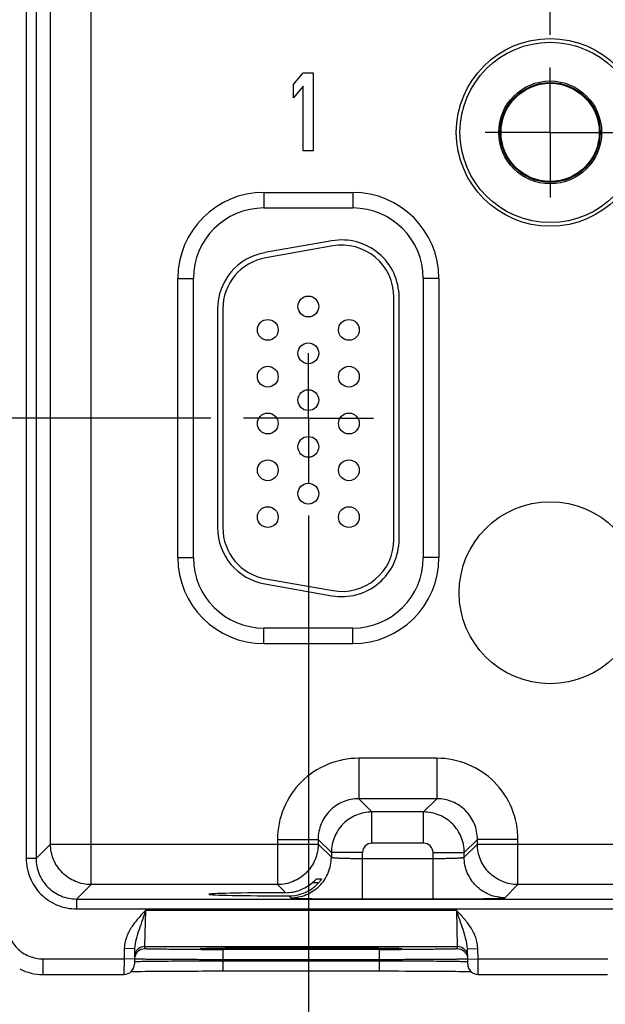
# Model space of a CAD drawing. Header units: inches. Extents: x 0 to 34, y 0 to 22.
# Tile 109 of 117: x 18.2 to 19.3, y 14.1 to 16. Entities that reach past the tile are written whole.
import ezdxf

# ---------------------------------------------------------------- set-up
doc = ezdxf.new("R2010")
doc.units = ezdxf.units.IN
doc.header["$LTSCALE"] = 1.87
doc.header["$MEASUREMENT"] = 0
doc.linetypes.add('CENTER', pattern=[0.6, 0.375, -0.075, 0.075, -0.075])
doc.layers.get('0').update_dxf_attribs({"linetype": 'CONTINUOUS'})
for name, color, linetype in [('02___PRT_ALL_AXES', 7, 'CONTINUOUS'), ('03___PRT_ALL_CURVES', 7, 'CONTINUOUS'), ('COSMETIC', 7, 'CONTINUOUS'), ('DIMENSIONS', 7, 'CONTINUOUS')]:
    doc.layers.add(name, color=color, linetype=linetype)
doc.styles.get("Standard").update_dxf_attribs({"font": 'txt', "width": 0.8})
doc.dimstyles.new('DIMSTYLE_1', dxfattribs={"dimtxt": 0.125, "dimasz": 0.18, "dimexe": 0.125, "dimexo": 0.0625, "dimgap": 0.03125, "dimtad": 0, "dimtih": 1, "dimtoh": 1, "dimdsep": 46, "dimtxsty": 'STANDARD', "dimblk": '_FILLED', "dimblk1": '_FILLED', "dimblk2": '_FILLED', "dimcen": 0.09, "dimazin": 2, "dimtp": 0.001, "dimtm": 0.001, "dimtfac": 1, "dimtofl": 0, "dimtmove": 0, "dimatfit": 3, "dimldrblk": '_FILLED', "dimfxl": 1, "dimtolj": 1, "dimarcsym": 0})

# ---------------------------------------------------------------- blocks, each defined once
blk = doc.blocks.new('*D18')
at = {"layer": 'DIMENSIONS', "color": 2, "linetype": 'CONTINUOUS'}
blk.add_line((19.2116, 15.9214), (19.2116, 18.2702), dxfattribs=at)
at = {"layer": 'DIMENSIONS', "color": 2, "linetype": 'CONTINUOUS', "insert": (19.1491, 18.3327), "char_height": 0.125, "width": 1.425, "attachment_point": 1, "rotation": 90, "line_spacing_factor": 0.9}
blk.add_mtext('100.32{\\ftxt.shx;\\W1.000000;\\H0.125000; }[3.950]', dxfattribs=at)
blk = doc.blocks.new('_FILLED')
at = {"color": 0, "linetype": 'BYBLOCK'}
blk.add_solid([(0, 0), (-1, 0.174), (-1, -0.174)], dxfattribs=at)
blk = doc.blocks.new('*D19')
at = {"layer": 'DIMENSIONS', "color": 2, "linetype": 'CONTINUOUS'}
blk.add_line((21.0716, 15.9214), (21.0716, 18.2702), dxfattribs=at)
at = {"layer": 'DIMENSIONS', "color": 2, "linetype": 'CONTINUOUS', "insert": (21.0091, 18.3327), "char_height": 0.125, "width": 1.425, "attachment_point": 1, "rotation": 90, "line_spacing_factor": 0.9}
blk.add_mtext('147.56{\\ftxt.shx;\\W1.000000;\\H0.125000; }[5.810]', dxfattribs=at)
blk = doc.blocks.new('*D20')
at = {"layer": 'DIMENSIONS', "color": 2, "linetype": 'CONTINUOUS'}
blk.add_line((22.2756, 14.1662), (22.2756, 13.4267), dxfattribs=at)
at = {"layer": 'DIMENSIONS', "color": 2, "linetype": 'CONTINUOUS', "insert": (22.2131, 13.3642), "char_height": 0.125, "width": 1.425, "attachment_point": 3, "rotation": 90, "line_spacing_factor": 0.9}
blk.add_mtext('178.15{\\ftxt.shx;\\W1.000000;\\H0.125000; }[7.014]', dxfattribs=at)
blk = doc.blocks.new('*D31')
at = {"layer": 'DIMENSIONS', "color": 2, "linetype": 'CONTINUOUS'}
blk.add_line((18.5591, 15.1845), (14.5744, 15.1845), dxfattribs=at)
at = {"layer": 'DIMENSIONS', "color": 2, "linetype": 'CONTINUOUS', "insert": (14.5119, 15.247), "char_height": 0.125, "width": 1.225, "attachment_point": 3, "rotation": 360, "line_spacing_factor": 0.9}
blk.add_mtext('26.8{\\ftxt.shx;\\W1.000000;\\H0.125000; }[1.055]', dxfattribs=at)
blk = doc.blocks.new('*D32')
at = {"layer": 'DIMENSIONS', "color": 2, "linetype": 'CONTINUOUS'}
blk.add_line((18.7466, 14.997), (18.7466, 13.4267), dxfattribs=at)
at = {"layer": 'DIMENSIONS', "color": 2, "linetype": 'CONTINUOUS', "insert": (18.6841, 13.3642), "char_height": 0.125, "width": 1.325, "attachment_point": 3, "rotation": 90, "line_spacing_factor": 0.9}
blk.add_mtext('88.51{\\ftxt.shx;\\W1.000000;\\H0.125000; }[3.485]', dxfattribs=at)

msp = doc.modelspace()

# ---------------------------------------------------------------- linework, layer by layer
at = {"color": 7, "linetype": 'CONTINUOUS'}
for p, q in [((18.3289, 14.2871), (18.3289, 17.4098)), ((18.204, 17.3596), (18.204, 14.3373)), ((18.2231, 17.3596), (18.2231, 14.3373)), ((18.2509, 14.3651), (18.2509, 17.3318)), ((18.6611, 15.6185), (18.8321, 15.6185)), ((18.6611, 15.6185), (18.6611, 15.5885)), ((18.8321, 15.6185), (18.8321, 15.5885)), ((18.6611, 15.5885), (18.8321, 15.5885)), ((18.792, 15.5253), (18.663, 15.5026)), ((18.7937, 15.5155), (18.6647, 15.4927)), ((18.4955, 14.916), (18.4955, 15.453)), ((18.4955, 15.453), (18.5255, 15.453)), ((18.5255, 14.916), (18.5255, 15.453)), ((18.9976, 15.453), (18.9676, 15.453)), ((18.9676, 15.453), (18.9676, 14.916)), ((18.9976, 15.453), (18.9976, 14.916)), ((18.9111, 14.951), (18.9111, 15.417)), ((18.9211, 14.951), (18.9211, 15.417)), ((18.5721, 15.3942), (18.5721, 14.9737)), ((18.5821, 15.3942), (18.5821, 14.9737)), ((18.4955, 14.916), (18.5255, 14.916)), ((18.9976, 14.916), (18.9676, 14.916)), ((18.6647, 14.8752), (18.7937, 14.8525)), ((18.663, 14.8654), (18.792, 14.8427)), ((18.8321, 14.7804), (18.6611, 14.7804)), ((18.6611, 14.7504), (18.6611, 14.7804)), ((18.8321, 14.7504), (18.8321, 14.7804)), ((18.8321, 14.7504), (18.6611, 14.7504)), ((18.9937, 14.5301), (18.8434, 14.5301)), ((18.8434, 14.5301), (18.8434, 14.4521)), ((18.9937, 14.5301), (18.9937, 14.4521)), ((18.9937, 14.4521), (18.8434, 14.4521)), ((18.8434, 14.4521), (18.8688, 14.4267)), ((18.9937, 14.4521), (18.9683, 14.4267)), ((18.9683, 14.4267), (18.8688, 14.4267)), ((18.8688, 14.3667), (18.8688, 14.4267)), ((18.9683, 14.3667), (18.9683, 14.4267)), ((18.2231, 14.3373), (18.2509, 14.3651)), ((18.2509, 14.3651), (18.7654, 14.3651)), ((18.6874, 14.3741), (18.7654, 14.3741)), ((18.6874, 14.3741), (18.6874, 14.2871)), ((18.7654, 14.3741), (18.7908, 14.3487)), ((18.7654, 14.3741), (18.7654, 14.3651)), ((18.7654, 14.3651), (18.7908, 14.3397)), ((18.9683, 14.3667), (18.8688, 14.3667)), ((19.0717, 14.3741), (19.0463, 14.3487)), ((19.0463, 14.3397), (19.0717, 14.3651)), ((19.1497, 14.3741), (19.0717, 14.3741)), ((19.0717, 14.3651), (19.0717, 14.3741)), ((19.0717, 14.3651), (19.6954, 14.3651)), ((19.1497, 14.2871), (19.1497, 14.3741)), ((18.2231, 14.3373), (18.204, 14.3373)), ((18.8508, 14.3487), (18.7908, 14.3487)), ((18.7908, 14.3487), (18.7908, 14.3397)), ((18.8508, 14.2594), (18.8508, 14.3487)), ((18.8508, 14.3374), (18.9863, 14.3374)), ((18.9863, 14.3487), (19.0463, 14.3487)), ((18.9863, 14.2594), (18.9863, 14.3487)), ((19.0463, 14.3397), (19.0463, 14.3487)), ((18.301, 14.2593), (18.3289, 14.2871)), ((18.6874, 14.2871), (18.3289, 14.2871)), ((18.6874, 14.2871), (18.703, 14.2715)), ((18.7541, 14.2906), (18.7591, 14.2952)), ((18.7658, 14.2906), (18.7541, 14.2906)), ((18.7591, 14.2952), (18.7622, 14.2983)), ((18.7622, 14.2983), (18.7724, 14.2983)), ((18.7724, 14.2983), (18.7709, 14.296)), ((19.1243, 14.2617), (19.1497, 14.2871)), ((19.6174, 14.2871), (19.1497, 14.2871)), ((18.7091, 14.2654), (18.7128, 14.2617)), ((18.301, 14.2593), (21.9713, 14.2593)), ((18.301, 14.2593), (18.301, 14.2403)), ((18.8508, 14.2594), (18.9863, 14.2594)), ((18.301, 14.2403), (21.9713, 14.2403)), ((18.4323, 14.1681), (18.4339, 14.2381)), ((18.4339, 14.2381), (19.0312, 14.2381)), ((19.0312, 14.2381), (19.0328, 14.1681)), ((18.4322, 14.1634), (18.4323, 14.1681)), ((18.4323, 14.1681), (19.0328, 14.1681)), ((19.0328, 14.1681), (19.0329, 14.1634)), ((18.3926, 14.164), (18.3922, 14.1442)), ((18.4126, 14.1636), (18.3926, 14.164)), ((18.4126, 14.1636), (18.4121, 14.1339)), ((18.5431, 14.1643), (18.5447, 14.1644)), ((18.5447, 14.1644), (18.5467, 14.1644)), ((18.5467, 14.1644), (18.5492, 14.1645)), ((18.5492, 14.1645), (18.5522, 14.1646)), ((18.5522, 14.1646), (18.5557, 14.1647)), ((18.5557, 14.1647), (18.5596, 14.1647)), ((18.5596, 14.1647), (18.5641, 14.1648)), ((18.5641, 14.1648), (18.5691, 14.1649)), ((18.5691, 14.1649), (18.5747, 14.1649)), ((18.5747, 14.1649), (18.5808, 14.165)), ((18.5808, 14.165), (18.5876, 14.1651)), ((18.8829, 14.1621), (18.5822, 14.1621)), ((18.5822, 14.1621), (18.5822, 14.1425)), ((18.5876, 14.1651), (18.5949, 14.1652)), ((18.5949, 14.1652), (18.6029, 14.1652)), ((18.6029, 14.1652), (18.6114, 14.1653)), ((18.6114, 14.1653), (18.6205, 14.1653)), ((18.6205, 14.1653), (18.6302, 14.1654)), ((18.6302, 14.1654), (18.6405, 14.1655)), ((18.6405, 14.1655), (18.6513, 14.1655)), ((18.6513, 14.1655), (18.6626, 14.1655)), ((18.6626, 14.1655), (18.6743, 14.1656)), ((18.6743, 14.1656), (18.6865, 14.1656)), ((18.6865, 14.1656), (18.6991, 14.1656)), ((18.6991, 14.1656), (18.7121, 14.1657)), ((18.7121, 14.1657), (18.7253, 14.1657)), ((18.7253, 14.1657), (18.7398, 14.1657)), ((18.7295, 14.1657), (18.7326, 14.1657)), ((18.7326, 14.1657), (18.7357, 14.1657)), ((18.7398, 14.1657), (18.7536, 14.1657)), ((18.7536, 14.1657), (18.767, 14.1656)), ((18.767, 14.1656), (18.78, 14.1656)), ((18.78, 14.1656), (18.7926, 14.1656)), ((18.7926, 14.1656), (18.8048, 14.1655)), ((18.8048, 14.1655), (18.8164, 14.1655)), ((18.8164, 14.1655), (18.8274, 14.1654)), ((18.8274, 14.1654), (18.8379, 14.1654)), ((18.8379, 14.1654), (18.8478, 14.1653)), ((18.8478, 14.1653), (18.857, 14.1653)), ((18.857, 14.1653), (18.8656, 14.1652)), ((18.8656, 14.1652), (18.8736, 14.1651)), ((18.8736, 14.1651), (18.8809, 14.1651)), ((18.8809, 14.1651), (18.8876, 14.165)), ((18.8829, 14.1621), (18.8829, 14.1425)), ((18.8876, 14.165), (18.8937, 14.1649)), ((18.8937, 14.1649), (18.8991, 14.1648)), ((18.8991, 14.1648), (18.904, 14.1648)), ((18.904, 14.1648), (18.9083, 14.1647)), ((18.9083, 14.1647), (18.912, 14.1646)), ((18.912, 14.1646), (18.9152, 14.1645)), ((18.9152, 14.1645), (18.9179, 14.1645)), ((18.9179, 14.1645), (18.9201, 14.1644)), ((19.0525, 14.1636), (19.0725, 14.164)), ((19.0531, 14.1339), (19.0525, 14.1636)), ((19.0729, 14.1442), (19.0725, 14.164)), ((18.2363, 14.1442), (18.3922, 14.1442)), ((18.2363, 14.1442), (18.2363, 14.1142)), ((18.3922, 14.1442), (18.3921, 14.1142)), ((18.4122, 14.1439), (18.3922, 14.1442)), ((18.4122, 14.1389), (18.4137, 14.1391)), ((18.8829, 14.1425), (18.5822, 14.1425)), ((18.5822, 14.1405), (18.5822, 14.1425)), ((18.5822, 14.1405), (18.883, 14.1405)), ((18.5822, 14.1405), (18.5822, 14.1209)), ((18.883, 14.1405), (18.8829, 14.1425)), ((18.883, 14.1405), (18.883, 14.1209)), ((19.0527, 14.139), (19.053, 14.1389)), ((19.0529, 14.1439), (19.0729, 14.1442)), ((19.0729, 14.1442), (19.3222, 14.1442)), ((19.073, 14.1142), (19.0729, 14.1442)), ((18.2363, 14.1142), (18.3921, 14.1142)), ((18.4056, 14.1198), (18.4082, 14.1199)), ((18.4082, 14.1199), (18.413, 14.12)), ((18.413, 14.12), (18.4188, 14.1201)), ((18.4188, 14.1201), (18.4254, 14.1202)), ((18.4254, 14.1202), (18.4332, 14.1203)), ((18.4332, 14.1203), (18.4419, 14.1204)), ((18.4419, 14.1204), (18.4518, 14.1204)), ((18.4518, 14.1204), (18.4629, 14.1205)), ((18.4629, 14.1205), (18.4751, 14.1206)), ((18.4751, 14.1206), (18.4884, 14.1207)), ((18.57, 14.1209), (18.5822, 14.1209)), ((18.5822, 14.1209), (18.891, 14.1209)), ((18.891, 14.1209), (18.9055, 14.1209)), ((18.9055, 14.1209), (18.9197, 14.1209)), ((18.9197, 14.1209), (18.9334, 14.1208)), ((18.9334, 14.1208), (18.9466, 14.1208)), ((18.9466, 14.1208), (18.9593, 14.1208)), ((18.9593, 14.1208), (18.9713, 14.1207)), ((18.9713, 14.1207), (18.9828, 14.1206)), ((18.9828, 14.1206), (18.9935, 14.1206)), ((18.9935, 14.1206), (19.0036, 14.1205)), ((19.0036, 14.1205), (19.0129, 14.1204)), ((19.0129, 14.1204), (19.0216, 14.1204)), ((19.0216, 14.1204), (19.0295, 14.1203)), ((19.0295, 14.1203), (19.0367, 14.1202)), ((19.0367, 14.1202), (19.0432, 14.1201)), ((19.0432, 14.1201), (19.0489, 14.12)), ((19.0489, 14.12), (19.054, 14.12)), ((19.073, 14.1142), (19.3221, 14.1142))]:
    msp.add_line(p, q, dxfattribs=at)
for points in [[(18.5411, 14.1642), (18.5412, 14.1642), (18.5415, 14.1642), (18.5419, 14.1642), (18.5424, 14.1643), (18.5431, 14.1643)], [(18.9201, 14.1644), (18.9218, 14.1643), (18.9225, 14.1643), (18.9231, 14.1643), (18.9236, 14.1642), (18.9239, 14.1642), (18.9239, 14.1642)], [(18.4884, 14.1207), (18.5029, 14.1207), (18.5105, 14.1208), (18.5183, 14.1208), (18.5264, 14.1208), (18.5348, 14.1208), (18.5433, 14.1209), (18.552, 14.1209), (18.5609, 14.1209), (18.57, 14.1209)], [(19.054, 14.12), (19.0584, 14.1199), (19.0595, 14.1198)]]:
    msp.add_lwpolyline(points, dxfattribs=at)
for centre, radius in [((19.2116, 15.7339), 0.1805), ((19.2116, 15.7339), 0.1734), ((19.2116, 15.7339), 0.0989), ((19.2116, 15.7339), 0.096), ((19.2116, 15.7339), 0.0945), ((18.7466, 15.399), 0.02), ((18.6686, 15.354), 0.02), ((18.8246, 15.354), 0.02), ((18.7466, 15.309), 0.02), ((18.6686, 15.264), 0.02), ((18.8246, 15.264), 0.02), ((18.7466, 15.219), 0.02), ((18.6686, 15.174), 0.02), ((18.8246, 15.174), 0.02), ((18.7466, 15.129), 0.02), ((18.6686, 15.084), 0.02), ((18.8246, 15.084), 0.02), ((18.7466, 15.039), 0.02), ((18.6686, 14.994), 0.02), ((18.8246, 14.994), 0.02)]:
    msp.add_circle(centre, radius, dxfattribs=at)
for centre, radius, start, end in [((18.6611, 15.453), 0.1655, 90, 180), ((18.8321, 15.453), 0.1655, 0, 90), ((18.6611, 15.453), 0.1355, 90, 180), ((18.8321, 15.453), 0.1355, 0, 90), ((18.8111, 15.417), 0.11, 0, 100), ((18.8111, 15.417), 0.1, 0, 100), ((18.6821, 15.3942), 0.11, 100, 180), ((18.6821, 15.3942), 0.1, 100, 180), ((18.6821, 14.9737), 0.11, 180, 260), ((18.6821, 14.9737), 0.1, 180, 260), ((18.8111, 14.951), 0.11, 260, 360), ((18.8111, 14.951), 0.1, 260, 360), ((18.6611, 14.916), 0.1655, 180, 270), ((18.6611, 14.916), 0.1355, 180, 270), ((18.8321, 14.916), 0.1655, 270, 360), ((18.8321, 14.916), 0.1355, 270, 360), ((18.8688, 14.3487), 0.018, 89.9964, 180.0036), ((18.9683, 14.3487), 0.018, 359.9964, 90.0036), ((18.7025, 14.3505), 0.0791, 292.3257, 310.7264), ((18.7093, 14.3428), 0.0774, 287.47, 316.8197), ((18.7028, 14.3501), 0.0786, 270.1865, 290.3263), ((18.7093, 14.3433), 0.0779, 269.9093, 287.3972), ((18.7028, 14.3501), 0.0786, 290.3178, 292.2713), ((18.4323, 14.1481), 0.02, 89.9992, 143.3982), ((19.0328, 14.1481), 0.02, 36.601, 90.0008), ((18.4323, 14.1434), 0.0201, 134.1031, 143.3681), ((18.4322, 14.1434), 0.02, 89.9943, 134.115), ((18.5821, 30.927), 16.7649, 269.85938, 270.00038), ((18.5562, 13.8345), 0.3301, 91.8952, 92.043), ((18.8835, 30.5891), 16.427, 269.99817, 270.14162), ((18.9062, 13.7512), 0.4135, 88.1225, 88.243), ((19.0329, 14.1434), 0.02, 45.8868, 90.0057), ((19.0328, 14.1434), 0.0201, 36.6322, 45.8987), ((18.3921, 14.1342), 0.02, 270.0051, 358.9927), ((19.0731, 14.1342), 0.02, 181.0073, 269.9949), ((18.2363, 14.2142), 0.1, 243.4341, 270.0038)]:
    msp.add_arc(centre, radius, start, end, dxfattribs=at)
msp.add_ellipse((18.7326, 14.2684), major_axis=(0.1771, 0), ratio=0.017455, start_param=1.73829, end_param=4.579802, dxfattribs=at)
for points, knots in [([(18.8434, 14.5301), (18.8231, 14.5301), (18.7821, 14.522), (18.7303, 14.4873), (18.6955, 14.4354), (18.6874, 14.3944), (18.6874, 14.3741)], [0, 0, 0, 0, 0.24999, 0.499999, 0.750008, 1, 1, 1, 1]), ([(19.1497, 14.3741), (19.1497, 14.3944), (19.1416, 14.4354), (19.1069, 14.4873), (19.055, 14.522), (19.014, 14.5301), (18.9937, 14.5301)], [0, 0, 0, 0, 0.24999, 0.499999, 0.750008, 1, 1, 1, 1]), ([(18.8434, 14.4521), (18.8333, 14.4521), (18.8128, 14.4481), (18.7868, 14.4307), (18.7695, 14.4048), (18.7654, 14.3843), (18.7654, 14.3741)], [0, 0, 0, 0, 0.249981, 0.499999, 0.750017, 1, 1, 1, 1]), ([(19.0717, 14.3741), (19.0717, 14.3843), (19.0677, 14.4048), (19.0503, 14.4307), (19.0244, 14.4481), (19.0039, 14.4521), (18.9937, 14.4521)], [0, 0, 0, 0, 0.249981, 0.499999, 0.750017, 1, 1, 1, 1]), ([(18.8688, 14.4267), (18.8586, 14.4267), (18.8381, 14.4227), (18.8122, 14.4053), (18.7949, 14.3794), (18.7908, 14.3589), (18.7908, 14.3487)], [0, 0, 0, 0, 0.249994, 0.5, 0.750006, 1, 1, 1, 1]), ([(19.0463, 14.3487), (19.0463, 14.3589), (19.0423, 14.3794), (19.0249, 14.4053), (18.999, 14.4227), (18.9785, 14.4267), (18.9683, 14.4267)], [0, 0, 0, 0, 0.249994, 0.5, 0.750006, 1, 1, 1, 1]), ([(18.3289, 14.2871), (18.3187, 14.2871), (18.2982, 14.2912), (18.2723, 14.3085), (18.2549, 14.3344), (18.2509, 14.3549), (18.2509, 14.3651)], [0, 0, 0, 0, 0.249996, 0.5, 0.750004, 1, 1, 1, 1]), ([(18.7654, 14.3651), (18.7654, 14.3549), (18.7614, 14.3344), (18.744, 14.3085), (18.7181, 14.2912), (18.6976, 14.2871), (18.6874, 14.2871)], [0, 0, 0, 0, 0.249996, 0.5, 0.750004, 1, 1, 1, 1]), ([(19.1497, 14.2871), (19.1396, 14.2871), (19.119, 14.2912), (19.0931, 14.3085), (19.0758, 14.3344), (19.0717, 14.3549), (19.0717, 14.3651)], [0, 0, 0, 0, 0.249996, 0.5, 0.750004, 1, 1, 1, 1]), ([(18.204, 14.3373), (18.204, 14.3246), (18.2091, 14.2991), (18.2307, 14.2669), (18.2629, 14.2453), (18.2884, 14.2403), (18.301, 14.2403)], [0, 0, 0, 0, 0.249953, 0.499998, 0.750045, 1, 1, 1, 1]), ([(18.2231, 14.3373), (18.2231, 14.3271), (18.2271, 14.3066), (18.2445, 14.2807), (18.2704, 14.2633), (18.2909, 14.2593), (18.301, 14.2593)], [0, 0, 0, 0, 0.249952, 0.499998, 0.750045, 1, 1, 1, 1]), ([(18.7128, 14.2617), (18.7229, 14.2617), (18.7434, 14.2658), (18.7694, 14.2832), (18.7867, 14.3091), (18.7908, 14.3296), (18.7908, 14.3397)], [0, 0, 0, 0, 0.249996, 0.5, 0.750004, 1, 1, 1, 1]), ([(18.7908, 14.3397), (18.7908, 14.3396), (18.7914, 14.3394), (18.7923, 14.3392), (18.7938, 14.339), (18.7958, 14.3388), (18.7984, 14.3386), (18.8027, 14.3383), (18.8092, 14.338), (18.8182, 14.3377), (18.8283, 14.3375), (18.8393, 14.3374), (18.8469, 14.3374), (18.8508, 14.3374)], [0, 0, 0, 0, 0.007465, 0.023631, 0.048802, 0.082825, 0.125435, 0.176237, 0.3005, 0.451007, 0.622132, 0.807449, 1, 1, 1, 1]), ([(18.9863, 14.3374), (18.9902, 14.3374), (18.9978, 14.3374), (19.0088, 14.3375), (19.0189, 14.3377), (19.0279, 14.338), (19.0344, 14.3383), (19.0388, 14.3386), (19.0413, 14.3388), (19.0433, 14.339), (19.0449, 14.3392), (19.0457, 14.3394), (19.0463, 14.3396), (19.0463, 14.3397)], [0, 0, 0, 0, 0.192551, 0.377868, 0.548993, 0.6995, 0.823763, 0.874565, 0.917175, 0.951198, 0.976369, 0.992535, 1, 1, 1, 1]), ([(19.1243, 14.2617), (19.1142, 14.2617), (19.0937, 14.2658), (19.0678, 14.2832), (19.0504, 14.3091), (19.0463, 14.3296), (19.0463, 14.3397)], [0, 0, 0, 0, 0.249996, 0.5, 0.750004, 1, 1, 1, 1]), ([(18.7709, 14.296), (18.7706, 14.2955), (18.769, 14.2934), (18.7672, 14.2914), (18.7658, 14.2898)], [0, 0, 0, 0, 0.215602, 1, 1, 1, 1]), ([(18.7128, 14.2617), (18.7129, 14.2617), (18.7132, 14.2616), (18.7138, 14.2615), (18.7147, 14.2614), (18.7166, 14.2612), (18.7197, 14.261), (18.7244, 14.2608), (18.7302, 14.2606), (18.7372, 14.2604), (18.7453, 14.2602), (18.758, 14.26), (18.7758, 14.2597), (18.7992, 14.2595), (18.8245, 14.2594), (18.8419, 14.2594), (18.8508, 14.2594)], [0, 0, 0, 0, 0.002192, 0.006647, 0.01341, 0.022484, 0.047493, 0.081446, 0.124045, 0.174881, 0.233491, 0.29931, 0.450066, 0.621488, 0.807123, 1, 1, 1, 1]), ([(18.9863, 14.2594), (18.9952, 14.2594), (19.0126, 14.2594), (19.0379, 14.2595), (19.0613, 14.2597), (19.0792, 14.26), (19.0918, 14.2602), (19.0999, 14.2604), (19.1069, 14.2606), (19.1127, 14.2608), (19.1174, 14.261), (19.1205, 14.2612), (19.1224, 14.2614), (19.1233, 14.2615), (19.1239, 14.2616), (19.1243, 14.2617), (19.1243, 14.2617)], [0, 0, 0, 0, 0.192877, 0.378512, 0.549934, 0.70069, 0.766509, 0.825119, 0.875955, 0.918554, 0.952507, 0.977516, 0.98659, 0.993353, 0.997808, 1, 1, 1, 1]), ([(18.4339, 14.2381), (18.429, 14.2328), (18.4191, 14.2222), (18.4058, 14.205), (18.3957, 14.1856), (18.3927, 14.1712), (18.3926, 14.164)], [0, 0, 0, 0, 0.250351, 0.50056, 0.750505, 1, 1, 1, 1]), ([(18.4339, 14.2381), (18.4296, 14.2256), (18.4232, 14.207), (18.4152, 14.1825), (18.4127, 14.1699), (18.4126, 14.1636)], [0, 0, 0, 0, 0.511558, 0.757067, 1, 1, 1, 1]), ([(19.0725, 14.164), (19.0724, 14.1712), (19.0694, 14.1856), (19.0593, 14.205), (19.046, 14.2222), (19.0361, 14.2328), (19.0312, 14.2381)], [0, 0, 0, 0, 0.24967, 0.499585, 0.749725, 1, 1, 1, 1]), ([(19.0525, 14.1636), (19.0524, 14.1699), (19.0499, 14.1825), (19.0419, 14.207), (19.0355, 14.2256), (19.0312, 14.2381)], [0, 0, 0, 0, 0.242979, 0.488472, 1, 1, 1, 1]), ([(18.1663, 14.2142), (18.1663, 14.2051), (18.1699, 14.1867), (18.1855, 14.1634), (18.2088, 14.1479), (18.2272, 14.1442), (18.2363, 14.1442)], [0, 0, 0, 0, 0.249999, 0.5, 0.75, 1, 1, 1, 1]), ([(18.5409, 14.1622), (18.5334, 14.1622), (18.5188, 14.1622), (18.498, 14.1623), (18.4794, 14.1625), (18.4655, 14.1626), (18.4558, 14.1627), (18.4498, 14.1628), (18.4446, 14.1629), (18.4403, 14.163), (18.4369, 14.1631), (18.4347, 14.1632), (18.4334, 14.1633), (18.4328, 14.1633), (18.4325, 14.1634), (18.4322, 14.1634), (18.4322, 14.1634)], [0, 0, 0, 0, 0.208337, 0.401385, 0.574089, 0.721958, 0.785349, 0.841145, 0.88898, 0.928552, 0.959596, 0.981923, 0.989766, 0.995384, 0.99878, 1, 1, 1, 1]), ([(18.5463, 14.1635), (18.5453, 14.1635), (18.5435, 14.1636), (18.5415, 14.1637), (18.5402, 14.1638), (18.5396, 14.1638), (18.5392, 14.1639), (18.5389, 14.1639), (18.5388, 14.164), (18.5392, 14.164), (18.5395, 14.1641), (18.5401, 14.1642), (18.5409, 14.1642), (18.5423, 14.1643), (18.5435, 14.1643), (18.5444, 14.1644)], [0, 0, 0, 0, 0.234352, 0.407932, 0.471713, 0.52005, 0.552933, 0.570507, 0.57497, 0.589629, 0.619533, 0.66489, 0.725684, 0.801851, 1, 1, 1, 1]), ([(18.5452, 14.1644), (18.5537, 14.1647), (18.5764, 14.165), (18.6173, 14.1654), (18.6702, 14.1656), (18.709, 14.1657), (18.7295, 14.1657)], [0, 0, 0, 0, 0.138447, 0.368491, 0.66603, 1, 1, 1, 1]), ([(18.7326, 14.1623), (18.7121, 14.1623), (18.6732, 14.1623), (18.62, 14.1626), (18.5784, 14.1629), (18.5552, 14.1632), (18.5463, 14.1635)], [0, 0, 0, 0, 0.330068, 0.626094, 0.857419, 1, 1, 1, 1]), ([(18.9198, 14.1635), (18.9112, 14.1633), (18.8881, 14.1629), (18.8465, 14.1626), (18.7927, 14.1623), (18.7534, 14.1623), (18.7326, 14.1623)], [0, 0, 0, 0, 0.138733, 0.369277, 0.66695, 1, 1, 1, 1]), ([(18.7357, 14.1657), (18.7559, 14.1657), (18.7942, 14.1656), (18.8466, 14.1654), (18.8874, 14.165), (18.9102, 14.1647), (18.9189, 14.1644)], [0, 0, 0, 0, 0.330968, 0.626845, 0.857675, 1, 1, 1, 1]), ([(18.9198, 14.1644), (18.9219, 14.1643), (18.9306, 14.164), (18.922, 14.1636), (18.9198, 14.1635)], [0, 0, 0, 0, 0.501924, 1, 1, 1, 1]), ([(19.0329, 14.1634), (19.0329, 14.1634), (19.0326, 14.1634), (19.0323, 14.1633), (19.0317, 14.1633), (19.0304, 14.1632), (19.0282, 14.1631), (19.0248, 14.163), (19.0205, 14.1629), (19.0153, 14.1628), (19.0093, 14.1627), (18.9996, 14.1626), (18.9856, 14.1625), (18.967, 14.1623), (18.9462, 14.1622), (18.9316, 14.1622), (18.9241, 14.1622)], [0, 0, 0, 0, 0.00122, 0.004616, 0.010236, 0.01808, 0.04041, 0.071458, 0.111037, 0.158879, 0.214683, 0.278081, 0.425961, 0.598666, 0.7917, 1, 1, 1, 1]), ([(18.5822, 14.1425), (18.5711, 14.1425), (18.5495, 14.1426), (18.518, 14.1427), (18.4931, 14.1428), (18.4747, 14.1429), (18.4624, 14.143), (18.4512, 14.1431), (18.4413, 14.1432), (18.4328, 14.1433), (18.4257, 14.1434), (18.4207, 14.1435), (18.4175, 14.1435), (18.4156, 14.1436), (18.4142, 14.1436), (18.4131, 14.1436), (18.4127, 14.1438), (18.4122, 14.1437), (18.4122, 14.1438)], [0, 0, 0, 0, 0.195087, 0.382686, 0.555593, 0.634422, 0.707134, 0.773036, 0.831488, 0.881932, 0.923878, 0.956926, 0.97001, 0.98076, 0.989148, 0.995152, 0.998767, 1, 1, 1, 1]), ([(18.4137, 14.1391), (18.416, 14.1392), (18.4222, 14.1394), (18.4341, 14.1396), (18.4507, 14.1398), (18.4807, 14.1401), (18.525, 14.1404), (18.5623, 14.1405), (18.5822, 14.1405)], [0, 0, 0, 0, 0.040334, 0.111492, 0.211196, 0.33624, 0.645587, 1, 1, 1, 1]), ([(19.0529, 14.1438), (19.0529, 14.1437), (19.0524, 14.1438), (19.052, 14.1436), (19.0509, 14.1436), (19.0495, 14.1436), (19.0477, 14.1435), (19.0444, 14.1435), (19.0394, 14.1434), (19.0323, 14.1433), (19.0238, 14.1432), (19.0139, 14.1431), (19.0027, 14.143), (18.9904, 14.1429), (18.972, 14.1428), (18.9471, 14.1427), (18.9157, 14.1426), (18.894, 14.1425), (18.8829, 14.1425)], [0, 0, 0, 0, 0.001233, 0.004848, 0.010852, 0.019239, 0.029989, 0.043073, 0.076121, 0.118066, 0.16851, 0.226961, 0.292863, 0.365575, 0.444403, 0.617311, 0.804911, 1, 1, 1, 1]), ([(18.883, 14.1405), (18.9039, 14.1405), (18.9344, 14.1404), (18.9733, 14.1402), (18.9983, 14.14), (19.0192, 14.1398), (19.0353, 14.1395), (19.0453, 14.1393), (19.0505, 14.1391), (19.0521, 14.139), (19.0527, 14.139)], [0, 0, 0, 0, 0.370013, 0.538499, 0.68776, 0.812464, 0.908153, 0.971409, 0.990127, 1, 1, 1, 1])]:
    msp.add_open_spline(points, degree=3, knots=knots, dxfattribs=at)
for points in [[(18.4162, 14.1554), (18.4138, 14.1521), (18.4123, 14.1479), (18.4122, 14.1438)], [(18.4163, 14.16), (18.4138, 14.1568), (18.4124, 14.1525), (18.4123, 14.1485)], [(19.0489, 14.16), (19.0513, 14.1568), (19.0527, 14.1525), (19.0528, 14.1485)], [(19.0489, 14.1554), (19.0514, 14.1521), (19.0528, 14.1479), (19.0529, 14.1438)]]:
    msp.add_open_spline(points, degree=3, dxfattribs=at)
at = {"layer": '02___PRT_ALL_AXES', "color": 7, "linetype": 'CENTER'}
for p, q in [((19.2116, 15.7339), (19.2116, 15.8589)), ((19.2116, 15.7339), (19.0866, 15.7339)), ((19.2116, 15.7339), (20.9466, 15.7339)), ((19.2116, 15.7339), (19.2116, 15.6089)), ((18.7466, 15.1845), (18.7466, 15.3095)), ((18.7466, 15.1845), (18.6216, 15.1845)), ((18.7466, 15.1845), (18.8716, 15.1845)), ((18.7466, 15.1845), (18.7466, 15.0595))]:
    msp.add_line(p, q, dxfattribs=at)
at = {"layer": '03___PRT_ALL_CURVES', "color": 40, "linetype": 'CONTINUOUS'}
for p, q in [((18.7181, 15.8261), (18.7368, 15.8485)), ((18.7368, 15.8485), (18.7556, 15.8485)), ((18.7556, 15.8485), (18.7556, 15.6985)), ((18.7181, 15.8006), (18.7181, 15.8261)), ((18.7368, 15.8229), (18.7181, 15.8006)), ((18.7368, 15.6985), (18.7368, 15.8229)), ((18.7556, 15.6985), (18.7368, 15.6985))]:
    msp.add_line(p, q, dxfattribs=at)
at = {"layer": 'COSMETIC', "color": 7, "linetype": 'CONTINUOUS'}
msp.add_circle((19.2116, 14.8485), 0.175, dxfattribs=at)

# ---------------------------------------------------------------- dimensions: what is measured, and where the dimension line sits
at = {"layer": 'DIMENSIONS', "color": 2, "linetype": 'CONTINUOUS'}
for feature_location, offset, dtype, origin, picture, middle in [((19.2116, 15.9214), (0, 2.3488), 1, (15.2619, 15.8589), '*D18', (19.2116, 19.0452)), ((21.0716, 15.9214), (0, 2.3488), 1, (15.2619, 15.8589), '*D19', (21.0716, 19.0452)), ((22.2756, 14.1662), (0, -0.7395), 1, (15.2619, 17.4682), '*D20', (22.2756, 12.6517)), ((18.5591, 15.1845), (-3.9846, 0), 0, (18.6216, 14.1292), '*D31', (13.8994, 15.1845)), ((18.7466, 14.997), (0, -1.5702), 1, (15.2619, 15.0595), '*D32', (18.7466, 12.7017))]:
    dim = msp.add_ordinate_dim(feature_location=feature_location, offset=offset, dtype=dtype, origin=origin, dimstyle='DIMSTYLE_1', dxfattribs=at)
    dim.commit()
    dim.dimension.update_dxf_attribs({"geometry": picture, "text_midpoint": middle})

doc.saveas('drawing.dxf')
